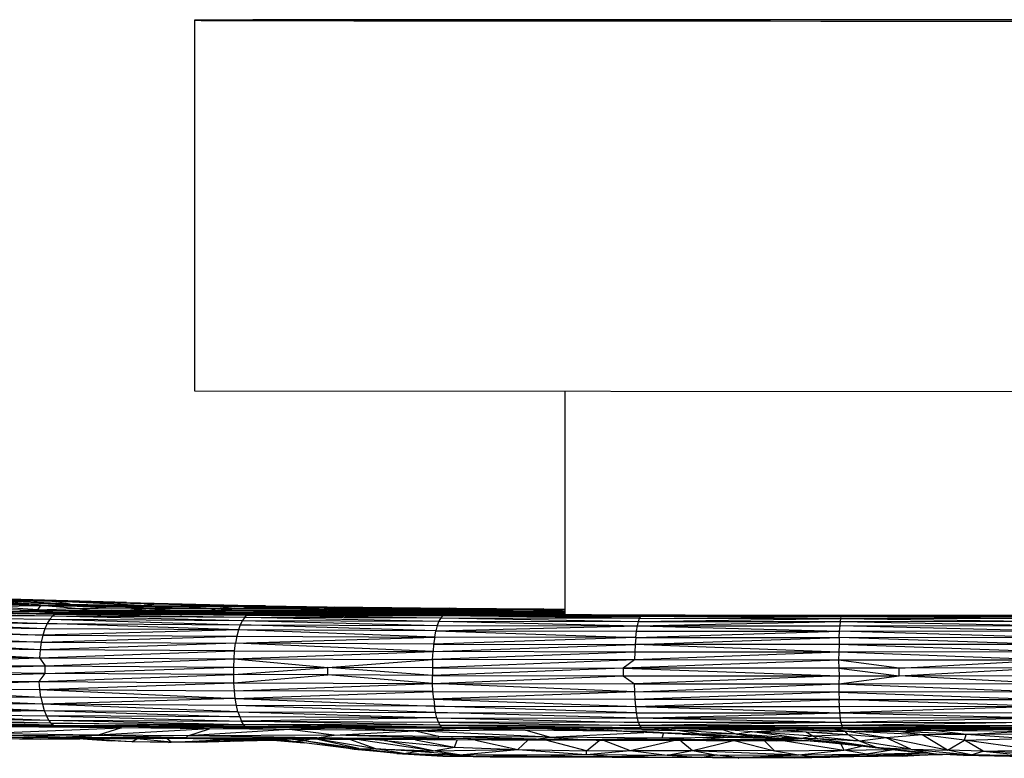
# Paper-space layout '_Posterior' of a CAD drawing. Header units: millimetres. Extents: x -679 to -71, y -2 to 78.
# Tile 5 of 10: x -483 to -377, y -1 to 78. Entities that reach past the tile are written whole.
import ezdxf

# ---------------------------------------------------------------- set-up
doc = ezdxf.new("R2010")
doc.units = ezdxf.units.MM

psp = doc.layouts.new('_Posterior')

# ---------------------------------------------------------------- linework, layer by layer
at = {"color": 7, "linetype": 'Continuous', "lineweight": 25}
for p, q in [((-464.56, 78.22), (-464.57, 38.22)), ((-464.57, 38.22), (-374.57, 38.13)), ((-424.57, 38.15), (-424.57, 14.04)), ((-471.91, 15.34), (-494.54, 16.04)), ((-479.97, 15.49), (-493.22, 15.98)), ((-493.22, 15.98), (-471.91, 15.34)), ((-500.42, 15.71), (-482.43, 15.22)), ((-482.43, 15.22), (-498.69, 15.45)), ((-482.43, 15.22), (-494.03, 15.31)), ((-489.16, 15.15), (-482.43, 15.22)), ((-481.14, 15.03), (-489.16, 15.15)), ((-477.99, 15.16), (-487.38, 15.65)), ((-487.38, 15.65), (-479.97, 15.49)), ((-487.05, 14.95), (-481.14, 15.03)), ((-481.48, 14.55), (-487.05, 14.95)), ((-485.66, 15.5), (-482.43, 15.22)), ((-477.99, 15.16), (-485.66, 15.5)), ((-481.14, 15.03), (-482.43, 15.22)), ((-477.99, 15.16), (-482.43, 15.22)), ((-481.48, 14.55), (-481.14, 15.03)), ((-481.14, 15.03), (-477.99, 15.16)), ((-481.14, 15.03), (-470.33, 15.04)), ((-477.45, 14.72), (-481.14, 15.03)), ((-481.14, 15.03), (-473.29, 14.89)), ((-477.99, 15.16), (-479.97, 15.49)), ((-470.33, 15.04), (-479.97, 15.49)), ((-479.97, 15.49), (-468.63, 15.22)), ((-479.97, 15.49), (-471.91, 15.34)), ((-477.99, 15.16), (-470.33, 15.04)), ((-477.45, 14.72), (-473.29, 14.89)), ((-473.29, 14.89), (-470.33, 15.04)), ((-473.29, 14.89), (-465.75, 14.9)), ((-469.43, 14.68), (-473.29, 14.89)), ((-471.91, 15.34), (-468.63, 15.22)), ((-471.91, 15.34), (-456.88, 15.01)), ((-470.33, 15.04), (-468.63, 15.22)), ((-465.75, 14.9), (-470.33, 15.04)), ((-470.33, 15.04), (-460.29, 14.9)), ((-470.33, 15.04), (-460.86, 15)), ((-465.75, 14.9), (-469.43, 14.68)), ((-468.63, 15.22), (-460.86, 15)), ((-468.63, 15.22), (-456.88, 15.01)), ((-465.75, 14.9), (-462.06, 14.66)), ((-460.29, 14.9), (-465.75, 14.9)), ((-460.29, 14.9), (-462.06, 14.66)), ((-456.88, 15.01), (-460.86, 15)), ((-460.86, 15), (-460.29, 14.9)), ((-448.89, 14.77), (-460.86, 15)), ((-446.2, 14.79), (-460.86, 15)), ((-456.23, 14.76), (-460.29, 14.9)), ((-448.89, 14.77), (-460.29, 14.9)), ((-456.88, 15.01), (-446.2, 14.79)), ((-456.88, 15.01), (-448.01, 14.87)), ((-449.48, 14.9), (-437.03, 14.74)), ((-500.86, 14.43), (-479.56, 14.11)), ((-500.86, 14.43), (-480.71, 14.2)), ((-479.85, 13.9), (-500.47, 13.78)), ((-500.08, 14.12), (-479.85, 13.9)), ((-499.8, 14.33), (-479.85, 13.9)), ((-479.56, 14.11), (-499.8, 14.33)), ((-467.88, 14.31), (-494.38, 14.69)), ((-493.64, 14.49), (-480.71, 14.2)), ((-493.64, 14.49), (-463.23, 14.24)), ((-493.64, 14.49), (-467.88, 14.31)), ((-483.41, 14.53), (-473.47, 14.51)), ((-482.51, 14.52), (-473.47, 14.51)), ((-482.08, 14.53), (-481.48, 14.55)), ((-481.48, 14.55), (-477.45, 14.72)), ((-481.48, 14.55), (-480.92, 14.53)), ((-481.44, 14.53), (-481.48, 14.55)), ((-463.23, 14.24), (-480.71, 14.2)), ((-480.71, 14.2), (-458.86, 13.98)), ((-479.56, 14.11), (-480.71, 14.2)), ((-480.71, 14.2), (-458.81, 14.05)), ((-480.71, 14.2), (-449.77, 14.09)), ((-479.85, 13.9), (-480.17, 13.56)), ((-479.56, 14.11), (-479.85, 13.9)), ((-479.85, 13.9), (-459.39, 13.43)), ((-479.85, 13.9), (-459.13, 13.77)), ((-479.56, 14.11), (-459.13, 13.77)), ((-458.86, 13.98), (-479.56, 14.11)), ((-477.45, 14.72), (-469.43, 14.68)), ((-475.88, 14.51), (-477.45, 14.72)), ((-473.94, 14.41), (-475.99, 14.43)), ((-474.86, 14.41), (-473.94, 14.41)), ((-473.47, 14.51), (-473.94, 14.41)), ((-458.14, 14.46), (-473.94, 14.41)), ((-450.24, 14.44), (-473.94, 14.41)), ((-438.05, 14.41), (-473.94, 14.41)), ((-458.14, 14.46), (-473.47, 14.51)), ((-438.05, 14.41), (-473.18, 14.39)), ((-469.43, 14.68), (-471.47, 14.5)), ((-461.22, 14.26), (-470.61, 14.35)), ((-462.06, 14.66), (-469.43, 14.68)), ((-469.43, 14.68), (-466.62, 14.49)), ((-467.88, 14.31), (-463.23, 14.24)), ((-445.4, 14.13), (-467.88, 14.31)), ((-464.93, 14.29), (-438.05, 14.41)), ((-463.23, 14.24), (-449.77, 14.09)), ((-463.23, 14.24), (-438.99, 14.08)), ((-445.4, 14.13), (-463.23, 14.24)), ((-462.06, 14.66), (-462.92, 14.47)), ((-462.63, 14.27), (-453.45, 14.27)), ((-456.23, 14.76), (-462.06, 14.66)), ((-462.06, 14.66), (-451.11, 14.62)), ((-462.06, 14.66), (-459.75, 14.47)), ((-453.45, 14.27), (-460.95, 14.25)), ((-458.86, 13.98), (-459.13, 13.77)), ((-458.86, 13.98), (-458.81, 14.05)), ((-458.86, 13.98), (-437.97, 13.69)), ((-458.86, 13.98), (-437.77, 13.9)), ((-458.81, 14.05), (-449.77, 14.09)), ((-437.77, 13.9), (-458.81, 14.05)), ((-437.77, 13.97), (-458.81, 14.05)), ((-450.24, 14.44), (-458.14, 14.46)), ((-448.89, 14.77), (-456.23, 14.76)), ((-451.11, 14.62), (-456.23, 14.76)), ((-453.45, 14.27), (-454.97, 14.21)), ((-454.38, 14.45), (-451.11, 14.62)), ((-453.45, 14.27), (-438.05, 14.41)), ((-453.45, 14.27), (-447.32, 14.21)), ((-453.45, 14.27), (-440.71, 14.27)), ((-451.81, 14.18), (-447.32, 14.21)), ((-451.11, 14.62), (-448.89, 14.77)), ((-451.11, 14.62), (-444.02, 14.65)), ((-448.77, 14.45), (-451.11, 14.62)), ((-438.05, 14.41), (-450.24, 14.44)), ((-449.77, 14.09), (-437.77, 13.97)), ((-449.77, 14.09), (-426.61, 14)), ((-438.99, 14.08), (-449.77, 14.09)), ((-449.54, 14.16), (-433.75, 14.07)), ((-449.48, 14.44), (-448.77, 14.45)), ((-448.89, 14.77), (-446.2, 14.79)), ((-444.02, 14.65), (-448.89, 14.77)), ((-448.89, 14.77), (-434.72, 14.65)), ((-448.77, 14.45), (-444.02, 14.65)), ((-435.43, 14.54), (-448.77, 14.45)), ((-447.62, 14.43), (-448.77, 14.45)), ((-448.77, 14.45), (-448.73, 14.43)), ((-448.01, 14.87), (-446.2, 14.79)), ((-448.01, 14.87), (-437.03, 14.74)), ((-447.32, 14.21), (-447.81, 14.15)), ((-440.71, 14.27), (-447.32, 14.21)), ((-447.32, 14.21), (-438.53, 14.2)), ((-447.32, 14.21), (-446.6, 14.15)), ((-446.2, 14.79), (-434.72, 14.65)), ((-446.2, 14.79), (-437.03, 14.74)), ((-445.4, 14.13), (-438.99, 14.08)), ((-433.75, 14.07), (-445.4, 14.13)), ((-435.43, 14.54), (-444.02, 14.65)), ((-444.02, 14.65), (-434.72, 14.65)), ((-438.53, 14.2), (-443.47, 14.13)), ((-440.64, 14.12), (-441.57, 14.12)), ((-440.71, 14.27), (-438.05, 14.41)), ((-440.71, 14.27), (-438.53, 14.2)), ((-430.67, 14.27), (-440.71, 14.27)), ((-427.43, 14.12), (-440.64, 14.12)), ((-424.57, 14.09), (-440.64, 14.12)), ((-438.99, 14.08), (-426.61, 14)), ((-438.99, 14.08), (-424.88, 14)), ((-433.75, 14.07), (-438.99, 14.08)), ((-413.04, 13.99), (-438.99, 14.08)), ((-430.67, 14.27), (-438.53, 14.2)), ((-438.53, 14.2), (-428.76, 14.2)), ((-438.53, 14.2), (-438.44, 14.12)), ((-424.57, 14.09), (-438.51, 14.1)), ((-438.05, 14.41), (-430.67, 14.27)), ((-424.57, 14.39), (-438.05, 14.41)), ((-435.43, 14.54), (-438, 14.41)), ((-437.77, 13.9), (-437.97, 13.69)), ((-426.61, 14), (-437.77, 13.97)), ((-437.77, 13.9), (-437.77, 13.97)), ((-437.77, 13.97), (-416.37, 13.86)), ((-437.77, 13.97), (-416.2, 13.93)), ((-403.1, 13.94), (-437.77, 13.97)), ((-416.5, 13.65), (-437.77, 13.9)), ((-416.37, 13.86), (-437.77, 13.9)), ((-434.72, 14.65), (-437.03, 14.74)), ((-437.03, 14.74), (-426.84, 14.66)), ((-435.43, 14.54), (-434.72, 14.65)), ((-424.83, 14.59), (-435.43, 14.54)), ((-430.03, 14.42), (-435.43, 14.54)), ((-426.84, 14.66), (-434.72, 14.65)), ((-434.72, 14.65), (-424.83, 14.59)), ((-428.76, 14.2), (-433.79, 14.12)), ((-413.04, 13.99), (-433.75, 14.07)), ((-433.75, 14.07), (-411.57, 13.99)), ((-424.57, 14.07), (-432.56, 14.07)), ((-430.03, 14.42), (-431.84, 14.4)), ((-424.57, 14.37), (-430.67, 14.27)), ((-424.57, 14.31), (-430.67, 14.27)), ((-430.67, 14.27), (-428.76, 14.2)), ((-424.57, 14.27), (-430.67, 14.27)), ((-430.04, 14.4), (-430.03, 14.42)), ((-430.03, 14.42), (-424.83, 14.59)), ((-424.57, 14.47), (-430.03, 14.42)), ((-429.45, 14.4), (-430.03, 14.42)), ((-428.76, 14.2), (-429.41, 14.12)), ((-424.57, 14.23), (-428.76, 14.2)), ((-428.76, 14.2), (-425.49, 14.13)), ((-424.88, 14), (-428.1, 14.01)), ((-424.57, 14.13), (-427.43, 14.12)), ((-424.57, 14.11), (-427.43, 14.12)), ((-427.16, 14.66), (-424.57, 14.65)), ((-426.87, 14.66), (-424.57, 14.65)), ((-426.84, 14.66), (-424.83, 14.59)), ((-426.84, 14.66), (-424.57, 14.64)), ((-426.84, 14.66), (-424.57, 14.65)), ((-426.61, 14), (-403.1, 13.94)), ((-425.3, 14.13), (-424.57, 14.15)), ((-424.57, 14.04), (-425.15, 14.04)), ((-413.04, 13.99), (-424.88, 14)), ((-424.88, 14), (-424.84, 14)), ((-424.88, 14), (-424.63, 14)), ((-423.27, 13.99), (-424.88, 14)), ((-424.57, 14.59), (-424.83, 14.59)), ((-424.57, 14.58), (-424.83, 14.59)), ((-416.5, 13.65), (-416.37, 13.86)), ((-416.2, 13.93), (-416.37, 13.86)), ((-416.37, 13.86), (-394.62, 13.92)), ((-394.77, 13.64), (-416.37, 13.86)), ((-394.74, 13.85), (-416.37, 13.86)), ((-403.1, 13.94), (-416.2, 13.93)), ((-416.2, 13.93), (-394.62, 13.92)), ((-413.41, 13.97), (-413.04, 13.99)), ((-398.15, 13.96), (-413.04, 13.99)), ((-411.57, 13.99), (-413.04, 13.99)), ((-396.71, 13.96), (-413.04, 13.99)), ((-395.99, 13.96), (-411.57, 13.99)), ((-398.15, 13.96), (-406.02, 13.95)), ((-380.67, 13.95), (-403.1, 13.94)), ((-394.62, 13.92), (-403.1, 13.94)), ((-399.23, 13.94), (-398.15, 13.96)), ((-382.74, 13.95), (-398.15, 13.96)), ((-394.77, 13.64), (-394.74, 13.85)), ((-394.74, 13.85), (-372.46, 13.95)), ((-394.74, 13.85), (-394.62, 13.92)), ((-394.74, 13.85), (-372.86, 13.88)), ((-394.74, 13.85), (-372.82, 13.67)), ((-394.62, 13.92), (-372.46, 13.95)), ((-394.62, 13.92), (-380.67, 13.95)), ((-382.19, 13.95), (-385.03, 13.95)), ((-380.02, 13.95), (-382.6, 13.95)), ((-366.95, 13.97), (-380.67, 13.95)), ((-372.46, 13.95), (-380.67, 13.95)), ((-480.71, 12.52), (-500.81, 13.31)), ((-500.81, 13.31), (-480.46, 13.09)), ((-500.47, 13.78), (-480.46, 13.09)), ((-500.47, 13.78), (-480.17, 13.56)), ((-480.46, 13.09), (-480.71, 12.52)), ((-480.17, 13.56), (-480.46, 13.09)), ((-459.8, 12.39), (-480.46, 13.09)), ((-480.46, 13.09), (-459.62, 12.96)), ((-480.17, 13.56), (-459.62, 12.96)), ((-480.17, 13.56), (-459.39, 13.43)), ((-459.62, 12.96), (-459.8, 12.39)), ((-459.39, 13.43), (-459.62, 12.96)), ((-438.51, 12.31), (-459.62, 12.96)), ((-459.62, 12.96), (-438.34, 12.89)), ((-459.13, 13.77), (-459.39, 13.43)), ((-459.39, 13.43), (-438.34, 12.89)), ((-459.39, 13.43), (-438.17, 13.35)), ((-459.13, 13.77), (-438.17, 13.35)), ((-459.13, 13.77), (-437.97, 13.69)), ((-438.34, 12.89), (-438.51, 12.31)), ((-438.51, 12.31), (-416.73, 12.84)), ((-438.17, 13.35), (-438.34, 12.89)), ((-438.34, 12.89), (-416.73, 12.84)), ((-437.97, 13.69), (-438.17, 13.35)), ((-438.17, 13.35), (-416.73, 12.84)), ((-438.17, 13.35), (-416.62, 13.31)), ((-437.97, 13.69), (-416.62, 13.31)), ((-437.97, 13.69), (-416.5, 13.65)), ((-416.84, 12.27), (-416.73, 12.84)), ((-416.73, 12.84), (-416.62, 13.31)), ((-416.73, 12.84), (-394.81, 13.3)), ((-416.73, 12.84), (-394.91, 12.26)), ((-416.73, 12.84), (-394.86, 12.84)), ((-416.62, 13.31), (-416.5, 13.65)), ((-416.62, 13.31), (-394.77, 13.64)), ((-416.62, 13.31), (-394.81, 13.3)), ((-416.5, 13.65), (-394.77, 13.64)), ((-394.91, 12.26), (-394.86, 12.84)), ((-394.86, 12.84), (-394.81, 13.3)), ((-394.86, 12.84), (-372.79, 12.87)), ((-372.79, 12.29), (-394.86, 12.84)), ((-394.81, 13.3), (-394.77, 13.64)), ((-394.81, 13.3), (-372.8, 13.33)), ((-394.81, 13.3), (-372.79, 12.87)), ((-394.77, 13.64), (-372.82, 13.67)), ((-394.77, 13.64), (-372.8, 13.33)), ((-501.36, 12.05), (-481.1, 11.08)), ((-480.93, 11.84), (-501.36, 12.05)), ((-501.12, 12.73), (-480.93, 11.84)), ((-480.71, 12.52), (-501.12, 12.73)), ((-480.93, 11.84), (-481.1, 11.08)), ((-481.1, 11.08), (-459.99, 11.71)), ((-480.71, 12.52), (-480.93, 11.84)), ((-459.8, 12.39), (-480.93, 11.84)), ((-480.93, 11.84), (-459.99, 11.71)), ((-459.8, 12.39), (-480.71, 12.52)), ((-459.99, 11.71), (-460.13, 10.96)), ((-459.8, 12.39), (-459.99, 11.71)), ((-459.99, 11.71), (-438.61, 11.63)), ((-438.61, 11.63), (-459.8, 12.39)), ((-438.51, 12.31), (-459.8, 12.39)), ((-438.61, 11.63), (-438.51, 12.31)), ((-438.51, 12.31), (-416.91, 11.59)), ((-438.51, 12.31), (-416.84, 12.27)), ((-416.91, 11.59), (-416.84, 12.27)), ((-416.91, 11.59), (-394.91, 12.26)), ((-416.84, 12.27), (-394.91, 12.26)), ((-394.95, 11.58), (-394.91, 12.26)), ((-394.91, 12.26), (-372.79, 12.29)), ((-372.75, 11.61), (-394.91, 12.26)), ((-481.22, 10.26), (-501.57, 11.29)), ((-481.1, 11.08), (-501.57, 11.29)), ((-481.1, 11.08), (-481.22, 10.26)), ((-460.13, 10.96), (-481.22, 10.26)), ((-481.1, 11.08), (-460.13, 10.96)), ((-460.23, 10.13), (-460.13, 10.96)), ((-460.13, 10.96), (-438.61, 11.63)), ((-438.8, 10.05), (-460.13, 10.96)), ((-438.74, 10.87), (-460.13, 10.96)), ((-438.74, 10.87), (-438.8, 10.05)), ((-438.8, 10.05), (-416.99, 10.83)), ((-438.61, 11.63), (-438.74, 10.87)), ((-416.91, 11.59), (-438.74, 10.87)), ((-438.74, 10.87), (-416.99, 10.83)), ((-416.91, 11.59), (-438.61, 11.63)), ((-416.99, 10.83), (-417.03, 10.01)), ((-416.91, 11.59), (-416.99, 10.83)), ((-416.99, 10.83), (-394.95, 11.58)), ((-394.99, 10), (-416.99, 10.83)), ((-394.97, 10.83), (-416.99, 10.83)), ((-416.91, 11.59), (-394.95, 11.58)), ((-394.97, 10.83), (-394.99, 10)), ((-394.95, 11.58), (-394.97, 10.83)), ((-372.77, 10.84), (-394.97, 10.83)), ((-372.77, 10.03), (-394.97, 10.83)), ((-394.95, 11.58), (-372.75, 11.61)), ((-372.77, 10.84), (-394.95, 11.58)), ((-501.8, 9.6), (-481.29, 9.4)), ((-501.7, 10.48), (-481.29, 9.4)), ((-481.22, 10.26), (-501.7, 10.48)), ((-481.22, 10.26), (-481.29, 9.4)), ((-481.29, 9.4), (-460.23, 10.13)), ((-460.23, 10.13), (-481.22, 10.26)), ((-460.29, 9.27), (-460.23, 10.13)), ((-460.29, 9.27), (-438.8, 10.05)), ((-460.23, 10.13), (-438.8, 10.05)), ((-438.85, 9.19), (-438.8, 10.05)), ((-417.03, 10.01), (-438.85, 9.19)), ((-417.03, 10.01), (-438.8, 10.05)), ((-417.03, 10.01), (-417.06, 9.15)), ((-394.99, 10), (-417.06, 9.15)), ((-394.99, 10), (-417.03, 10.01)), ((-394.99, 10), (-395.02, 9.14)), ((-372.77, 10.03), (-394.99, 10)), ((-372.76, 9.15), (-394.99, 10)), ((-501.9, 8.73), (-481.29, 9.4)), ((-501.9, 8.73), (-480.68, 8.52)), ((-501.89, 7.93), (-480.68, 8.52)), ((-481.29, 9.4), (-480.68, 8.52)), ((-481.29, 9.4), (-460.29, 9.27)), ((-480.69, 7.69), (-480.68, 8.52)), ((-480.68, 8.52), (-460.29, 9.27)), ((-480.68, 8.52), (-460.31, 8.38)), ((-460.31, 8.38), (-460.29, 9.27)), ((-460.29, 9.27), (-450.17, 8.34)), ((-460.29, 9.27), (-438.85, 9.19)), ((-450.17, 8.34), (-438.85, 9.19)), ((-438.85, 9.19), (-438.87, 8.3)), ((-417.06, 9.15), (-438.87, 8.3)), ((-417.06, 9.15), (-438.85, 9.19)), ((-417.06, 9.15), (-418.27, 8.27)), ((-395.02, 9.14), (-418.27, 8.27)), ((-395.02, 9.14), (-417.06, 9.15)), ((-372.76, 9.15), (-395.02, 9.14)), ((-388.47, 8.26), (-395.02, 9.14)), ((-395.02, 9.14), (-394.99, 8.26)), ((-388.47, 8.26), (-372.76, 9.15)), ((-480.69, 7.69), (-501.89, 7.93)), ((-501.86, 7.04), (-480.69, 7.69)), ((-481.32, 6.82), (-480.69, 7.69)), ((-481.32, 6.82), (-460.31, 7.58)), ((-480.69, 7.69), (-460.31, 8.38)), ((-460.31, 7.58), (-480.69, 7.69)), ((-460.31, 8.38), (-450.17, 8.34)), ((-460.31, 7.58), (-460.31, 8.38)), ((-460.31, 7.58), (-450.17, 8.34)), ((-450.17, 7.53), (-460.31, 7.58)), ((-460.3, 6.69), (-460.31, 7.58)), ((-460.3, 6.69), (-450.17, 7.53)), ((-438.87, 7.49), (-450.17, 8.34)), ((-450.17, 7.53), (-450.17, 8.34)), ((-438.87, 8.3), (-450.17, 8.34)), ((-438.87, 7.49), (-450.17, 7.53)), ((-438.85, 6.61), (-450.17, 7.53)), ((-438.87, 8.3), (-418.27, 8.27)), ((-438.87, 8.3), (-438.87, 7.49)), ((-418.27, 8.27), (-438.87, 7.49)), ((-438.87, 7.49), (-418.27, 7.45)), ((-438.85, 6.61), (-438.87, 7.49)), ((-438.85, 6.61), (-418.27, 7.45)), ((-394.99, 8.26), (-418.27, 8.27)), ((-418.27, 8.27), (-394.97, 7.44)), ((-418.27, 8.27), (-418.27, 7.45)), ((-418.27, 7.45), (-417.06, 6.57)), ((-418.27, 7.45), (-394.97, 7.44)), ((-394.97, 7.44), (-417.06, 6.57)), ((-395, 6.56), (-388.48, 7.45)), ((-394.97, 7.44), (-395, 6.56)), ((-388.47, 8.26), (-394.99, 8.26)), ((-394.99, 8.26), (-388.48, 7.45)), ((-394.99, 8.26), (-394.97, 7.44)), ((-394.97, 7.44), (-388.48, 7.45)), ((-388.48, 7.45), (-372.74, 8.29)), ((-388.48, 7.45), (-388.47, 8.26)), ((-388.48, 7.45), (-372.71, 7.47)), ((-372.74, 6.6), (-388.48, 7.45)), ((-372.74, 8.29), (-388.47, 8.26)), ((-501.86, 7.04), (-481.32, 6.82)), ((-501.77, 6.17), (-481.32, 6.82)), ((-481.32, 6.82), (-460.3, 6.69)), ((-481.24, 5.95), (-481.32, 6.82)), ((-481.24, 5.95), (-460.3, 6.69)), ((-460.24, 5.82), (-460.3, 6.69)), ((-460.3, 6.69), (-438.85, 6.61)), ((-460.24, 5.82), (-438.85, 6.61)), ((-417.03, 5.7), (-438.85, 6.61)), ((-438.85, 6.61), (-417.06, 6.57)), ((-438.81, 5.74), (-438.85, 6.61)), ((-417.06, 6.57), (-395, 6.56)), ((-417.03, 5.7), (-417.06, 6.57)), ((-417.03, 5.7), (-395, 6.56)), ((-395, 6.56), (-372.74, 6.6)), ((-395, 6.56), (-372.74, 5.72)), ((-395, 6.56), (-394.99, 5.69)), ((-501.77, 6.17), (-481.24, 5.95)), ((-501.77, 6.17), (-481.13, 5.14)), ((-501.63, 5.35), (-481.13, 5.14)), ((-480.98, 4.38), (-501.63, 5.35)), ((-481.24, 5.95), (-460.24, 5.82)), ((-481.24, 5.95), (-460.15, 5)), ((-481.13, 5.14), (-481.24, 5.95)), ((-438.81, 5.74), (-460.24, 5.82)), ((-460.15, 5), (-460.24, 5.82)), ((-460.15, 5), (-438.81, 5.74)), ((-438.81, 5.74), (-417.03, 5.7)), ((-438.73, 4.92), (-438.81, 5.74)), ((-417.03, 5.7), (-438.73, 4.92)), ((-394.99, 5.69), (-417.03, 5.7)), ((-416.98, 4.88), (-417.03, 5.7)), ((-394.99, 5.69), (-416.98, 4.88)), ((-372.74, 5.72), (-394.99, 5.69)), ((-394.99, 5.69), (-372.73, 4.9)), ((-394.99, 5.69), (-394.96, 4.87)), ((-501.44, 4.6), (-480.78, 3.7)), ((-480.98, 4.38), (-501.44, 4.6)), ((-481.13, 5.14), (-480.98, 4.38)), ((-460.15, 5), (-481.13, 5.14)), ((-460.15, 5), (-480.98, 4.38)), ((-460.02, 4.25), (-480.98, 4.38)), ((-459.86, 3.57), (-480.98, 4.38)), ((-480.98, 4.38), (-480.78, 3.7)), ((-460.15, 5), (-438.73, 4.92)), ((-460.15, 5), (-438.64, 4.17)), ((-460.02, 4.25), (-460.15, 5)), ((-416.98, 4.88), (-438.73, 4.92)), ((-438.73, 4.92), (-416.91, 4.12)), ((-438.73, 4.92), (-438.64, 4.17)), ((-394.96, 4.87), (-416.98, 4.88)), ((-416.91, 4.12), (-416.98, 4.88)), ((-416.91, 4.12), (-394.96, 4.87)), ((-394.96, 4.87), (-372.73, 4.9)), ((-372.72, 4.15), (-394.96, 4.87)), ((-394.92, 4.12), (-394.96, 4.87)), ((-501.22, 3.93), (-480.78, 3.7)), ((-500.96, 3.35), (-480.78, 3.7)), ((-500.96, 3.35), (-480.55, 3.13)), ((-500.96, 3.35), (-480.31, 2.67)), ((-480.78, 3.7), (-459.86, 3.57)), ((-480.78, 3.7), (-459.67, 3)), ((-480.78, 3.7), (-480.55, 3.13)), ((-438.64, 4.17), (-460.02, 4.25)), ((-438.52, 3.49), (-460.02, 4.25)), ((-459.86, 3.57), (-460.02, 4.25)), ((-459.86, 3.57), (-438.38, 2.91)), ((-459.86, 3.57), (-438.52, 3.49)), ((-459.86, 3.57), (-459.67, 3)), ((-438.64, 4.17), (-416.91, 4.12)), ((-416.83, 3.45), (-438.64, 4.17)), ((-438.52, 3.49), (-438.64, 4.17)), ((-438.52, 3.49), (-416.83, 3.45)), ((-416.73, 2.87), (-438.52, 3.49)), ((-438.38, 2.91), (-438.52, 3.49)), ((-416.91, 4.12), (-394.92, 4.12)), ((-416.91, 4.12), (-394.88, 3.44)), ((-416.83, 3.45), (-416.91, 4.12)), ((-416.73, 2.87), (-416.83, 3.45)), ((-416.83, 3.45), (-394.88, 3.44)), ((-416.73, 2.87), (-394.88, 3.44)), ((-394.92, 4.12), (-372.72, 4.15)), ((-394.88, 3.44), (-394.92, 4.12)), ((-372.72, 4.15), (-394.88, 3.44)), ((-394.88, 3.44), (-372.72, 3.47)), ((-394.88, 3.44), (-372.72, 2.89)), ((-394.83, 2.87), (-394.88, 3.44)), ((-501.1, 2.3), (-479.75, 2.06)), ((-500.67, 2.89), (-480.31, 2.67)), ((-480.06, 2.33), (-500.67, 2.89)), ((-479.83, 2.12), (-500.39, 2.55)), ((-480.06, 2.33), (-500.39, 2.55)), ((-479.75, 2.06), (-500.19, 2.35)), ((-479.83, 2.12), (-500.19, 2.35)), ((-459.67, 3), (-480.55, 3.13)), ((-480.55, 3.13), (-459.48, 2.53)), ((-480.55, 3.13), (-480.31, 2.67)), ((-480.31, 2.67), (-459.48, 2.53)), ((-480.31, 2.67), (-459.26, 2.19)), ((-480.31, 2.67), (-480.06, 2.33)), ((-459.07, 1.99), (-480.06, 2.33)), ((-480.06, 2.33), (-459.26, 2.19)), ((-479.83, 2.12), (-480.06, 2.33)), ((-459.67, 3), (-459.48, 2.53)), ((-438.38, 2.91), (-459.67, 3)), ((-438.38, 2.91), (-459.48, 2.53)), ((-459.48, 2.53), (-438.21, 2.45)), ((-438.06, 2.11), (-459.48, 2.53)), ((-459.26, 2.19), (-459.48, 2.53)), ((-438.06, 2.11), (-459.26, 2.19)), ((-437.92, 1.91), (-459.26, 2.19)), ((-459.07, 1.99), (-459.26, 2.19)), ((-438.38, 2.91), (-416.63, 2.41)), ((-438.38, 2.91), (-416.73, 2.87)), ((-438.21, 2.45), (-438.38, 2.91)), ((-416.63, 2.41), (-438.21, 2.45)), ((-438.21, 2.45), (-416.5, 2.07)), ((-438.21, 2.45), (-438.06, 2.11)), ((-394.83, 2.87), (-416.73, 2.87)), ((-394.77, 2.4), (-416.73, 2.87)), ((-416.63, 2.41), (-416.73, 2.87)), ((-394.77, 2.4), (-416.63, 2.41)), ((-416.63, 2.41), (-416.5, 2.07)), ((-394.77, 2.4), (-416.5, 2.07)), ((-372.72, 2.89), (-394.83, 2.87)), ((-394.77, 2.4), (-394.83, 2.87)), ((-372.72, 2.89), (-394.77, 2.4)), ((-394.77, 2.4), (-372.68, 2.43)), ((-394.77, 2.4), (-394.67, 2.06)), ((-372.68, 2.43), (-394.67, 2.06)), ((-472.44, 1.81), (-491.49, 2.01)), ((-476.91, 1.97), (-491.49, 2.01)), ((-488.77, 1.19), (-472.44, 1.81)), ((-474.97, 1.05), (-488.77, 1.19)), ((-476.91, 1.97), (-480.31, 2.06)), ((-479.83, 2.12), (-459.07, 1.99)), ((-479.75, 2.06), (-479.83, 2.12)), ((-459.07, 1.99), (-479.75, 2.06)), ((-458.69, 1.92), (-479.75, 2.06)), ((-476.91, 1.97), (-473.95, 2.02)), ((-464.35, 1.91), (-476.91, 1.97)), ((-472.44, 1.81), (-476.91, 1.97)), ((-472.44, 1.81), (-474.97, 1.05)), ((-462.95, 1.72), (-474.97, 1.05)), ((-472.44, 1.81), (-464.35, 1.91)), ((-462.95, 1.72), (-472.44, 1.81)), ((-464.35, 1.91), (-466.01, 1.97)), ((-465.27, 0.96), (-462.95, 1.72)), ((-454.29, 1.63), (-465.27, 0.96)), ((-449.26, 1.8), (-464.35, 1.91)), ((-454.29, 1.63), (-464.35, 1.91)), ((-464.35, 1.91), (-462.95, 1.72)), ((-455.12, 1.91), (-464.35, 1.91)), ((-454.29, 1.63), (-462.95, 1.72)), ((-437.92, 1.91), (-459.07, 1.99)), ((-459.07, 1.99), (-437.93, 1.84)), ((-459.07, 1.99), (-458.69, 1.92)), ((-458.69, 1.92), (-437.93, 1.84)), ((-449.26, 1.8), (-454.29, 1.63)), ((-440.87, 1.51), (-454.29, 1.63)), ((-449.49, 1.03), (-454.29, 1.63)), ((-449.49, 1.03), (-440.87, 1.51)), ((-449.26, 1.8), (-447.57, 1.88)), ((-436.39, 1.76), (-449.26, 1.8)), ((-440.87, 1.51), (-449.26, 1.8)), ((-436.39, 1.76), (-443.84, 1.86)), ((-440.87, 1.51), (-436.39, 1.76)), ((-428.85, 1.56), (-440.87, 1.51)), ((-426.23, 0.83), (-440.87, 1.51)), ((-438.19, 0.9), (-440.87, 1.51)), ((-440.83, 1.85), (-436.39, 1.76)), ((-438.06, 2.11), (-416.36, 1.87)), ((-416.5, 2.07), (-438.06, 2.11)), ((-438.06, 2.11), (-437.92, 1.91)), ((-437.92, 1.91), (-437.93, 1.84)), ((-416.45, 1.8), (-437.93, 1.84)), ((-416.45, 1.8), (-437.92, 1.91)), ((-437.92, 1.91), (-416.36, 1.87)), ((-431.96, 1.83), (-436.39, 1.76)), ((-428.85, 1.56), (-436.39, 1.76)), ((-425.81, 1.71), (-436.39, 1.76)), ((-423.99, 1.67), (-430.68, 1.83)), ((-427.48, 1.79), (-429.68, 1.82)), ((-428.85, 1.56), (-423.12, 1.64)), ((-419.52, 1.47), (-428.85, 1.56)), ((-426.23, 0.83), (-428.85, 1.56)), ((-427.05, 1.82), (-427.48, 1.79)), ((-421.82, 1.75), (-427.48, 1.79)), ((-427.48, 1.79), (-417.97, 1.48)), ((-426.23, 0.83), (-416.03, 1.32)), ((-421.82, 1.75), (-424.36, 1.81)), ((-411.86, 1.13), (-423.82, 1.67)), ((-414.9, 1.78), (-421.82, 1.75)), ((-412.62, 1.59), (-421.82, 1.75)), ((-421.82, 1.75), (-417.97, 1.48)), ((-417.97, 1.48), (-412.62, 1.59)), ((-417.97, 1.48), (-410.09, 1.18)), ((-408.34, 1), (-417.97, 1.48)), ((-411.86, 1.13), (-417.97, 1.48)), ((-414.9, 1.78), (-417.9, 1.8)), ((-416.5, 2.07), (-394.67, 2.06)), ((-416.5, 2.07), (-416.36, 1.87)), ((-416.36, 1.87), (-416.45, 1.8)), ((-394.57, 1.79), (-416.45, 1.8)), ((-416.36, 1.87), (-394.67, 2.06)), ((-416.36, 1.87), (-394.58, 1.85)), ((-394.57, 1.79), (-416.36, 1.87)), ((-414.9, 1.78), (-414, 1.79)), ((-407.55, 1.65), (-414.9, 1.78)), ((-412.62, 1.59), (-414.9, 1.78)), ((-414.06, 0.72), (-413.92, 1.22)), ((-412.62, 1.59), (-407.55, 1.65)), ((-406.02, 1.16), (-412.62, 1.59)), ((-410.09, 1.18), (-412.62, 1.59)), ((-411.86, 1.13), (-408.34, 1)), ((-407.93, 0.98), (-411.86, 1.13)), ((-411.64, 1.79), (-407.55, 1.65)), ((-406.02, 1.16), (-410.09, 1.18)), ((-410.09, 1.18), (-404.1, 0.82)), ((-410.09, 1.18), (-408.34, 1)), ((-403.52, 1.75), (-408.57, 1.79)), ((-403.52, 1.75), (-407.55, 1.65)), ((-401.4, 1.6), (-407.55, 1.65)), ((-404.36, 1.38), (-407.55, 1.65)), ((-407.55, 1.65), (-406.02, 1.16)), ((-404.36, 1.38), (-406.02, 1.16)), ((-399.02, 0.66), (-406.02, 1.16)), ((-406.02, 1.16), (-401.11, 0.67)), ((-406.02, 1.16), (-404.1, 0.82)), ((-403.52, 1.75), (-405.7, 1.79)), ((-404.36, 1.38), (-401.4, 1.6)), ((-398.53, 1.37), (-404.36, 1.38)), ((-397.81, 0.93), (-404.36, 1.38)), ((-399.02, 0.66), (-404.36, 1.38)), ((-395.84, 1.79), (-403.52, 1.75)), ((-395.87, 1.7), (-403.52, 1.75)), ((-401.4, 1.6), (-403.52, 1.75)), ((-401.4, 1.6), (-395.87, 1.7)), ((-394.32, 1.47), (-401.4, 1.6)), ((-398.53, 1.37), (-401.4, 1.6)), ((-398.53, 1.37), (-394.32, 1.47)), ((-393.98, 1.08), (-398.53, 1.37)), ((-397.81, 0.93), (-398.53, 1.37)), ((-393.98, 1.08), (-397.81, 0.93)), ((-395.87, 1.7), (-393.02, 1.79)), ((-395.87, 1.7), (-389.33, 1.75)), ((-395.87, 1.7), (-385.07, 1.56)), ((-388.58, 1.43), (-395.87, 1.7)), ((-394.32, 1.47), (-395.87, 1.7)), ((-394.67, 2.06), (-372.66, 2.09)), ((-394.67, 2.06), (-372.59, 1.88)), ((-394.58, 1.85), (-394.67, 2.06)), ((-394.58, 1.85), (-372.59, 1.88)), ((-372.3, 1.82), (-394.58, 1.85)), ((-394.57, 1.79), (-394.58, 1.85)), ((-372.3, 1.82), (-394.57, 1.79)), ((-385.25, 1.79), (-394.57, 1.79)), ((-394.32, 1.47), (-388.58, 1.43)), ((-385.98, 1.07), (-394.32, 1.47)), ((-393.98, 1.08), (-394.32, 1.47)), ((-389.9, 0.74), (-394.32, 1.47)), ((-389.9, 0.74), (-393.98, 1.08)), ((-392.77, 0.4), (-393.98, 1.08)), ((-389.33, 1.75), (-391.8, 1.79)), ((-385.98, 1.07), (-389.9, 0.74)), ((-389.33, 1.75), (-385.25, 1.79)), ((-389.33, 1.75), (-377.54, 1.67)), ((-385.07, 1.56), (-389.33, 1.75)), ((-388.58, 1.43), (-385.07, 1.56)), ((-381.25, 1.12), (-388.58, 1.43)), ((-385.98, 1.07), (-388.58, 1.43)), ((-381.25, 1.12), (-385.98, 1.07)), ((-381.41, 0.49), (-385.98, 1.07)), ((-383.26, -0.58), (-385.98, 1.07)), ((-385.25, 1.79), (-382.27, 1.8)), ((-366.91, 1.76), (-385.25, 1.79)), ((-377.54, 1.67), (-385.25, 1.79)), ((-385.07, 1.56), (-377.54, 1.67)), ((-385.07, 1.56), (-374.94, 1.45)), ((-381.25, 1.12), (-385.07, 1.56)), ((-381.41, 0.49), (-381.25, 1.12)), ((-381.25, 1.12), (-374.94, 1.45)), ((-374.71, 1.15), (-381.25, 1.12)), ((-375.13, 0.67), (-381.25, 1.12)), ((-377.54, 1.67), (-366.91, 1.76)), ((-377.54, 1.67), (-368.1, 1.62)), ((-374.94, 1.45), (-377.54, 1.67)), ((-481.18, 0.61), (-489.41, 0.65)), ((-485.78, 0.69), (-481.18, 0.61)), ((-484.97, 0.79), (-479.09, 0.83)), ((-468.89, 0.71), (-484.97, 0.79)), ((-474.97, 1.05), (-484.27, 0.95)), ((-479.09, 0.83), (-484.27, 0.95)), ((-483.13, 0.78), (-481.18, 0.61)), ((-478.18, 0.7), (-482.52, 0.78)), ((-477.6, 0.65), (-481.18, 0.61)), ((-476.93, 0.61), (-481.18, 0.61)), ((-479.09, 0.83), (-474.97, 1.05)), ((-479.09, 0.83), (-465.46, 0.77)), ((-468.89, 0.71), (-479.09, 0.83)), ((-477.79, 0.66), (-478.78, 0.76)), ((-476.11, 0.61), (-477.88, 0.75)), ((-476.11, 0.61), (-477.79, 0.66)), ((-473.54, 0.41), (-477.79, 0.66)), ((-476.11, 0.61), (-477.31, 0.75)), ((-476.23, 0.74), (-476.11, 0.61)), ((-470.77, 0.63), (-476.11, 0.61)), ((-471.32, 0.3), (-476.11, 0.61)), ((-476.11, 0.61), (-473.54, 0.41)), ((-475.04, 0.74), (-467.99, 0.67)), ((-465.27, 0.96), (-474.97, 1.05)), ((-474.97, 1.05), (-465.46, 0.77)), ((-470.77, 0.63), (-473.55, 0.72)), ((-471.32, 0.3), (-473.54, 0.41)), ((-470.77, 0.63), (-471.52, 0.71)), ((-471.32, 0.3), (-470.77, 0.63)), ((-467.09, 0.29), (-471.32, 0.3)), ((-467.35, 0.23), (-471.32, 0.3)), ((-471.09, 0.7), (-470.77, 0.63)), ((-468.27, 0.68), (-470.77, 0.63)), ((-467.09, 0.29), (-470.77, 0.63)), ((-465.46, 0.77), (-468.89, 0.71)), ((-464.49, 0.66), (-468.89, 0.71)), ((-467.99, 0.67), (-468.89, 0.71)), ((-464.49, 0.66), (-467.99, 0.67)), ((-467.09, 0.29), (-467.55, 0.67)), ((-467.35, 0.23), (-467.09, 0.29)), ((-464.37, 0.27), (-467.35, 0.23)), ((-467.09, 0.29), (-461.08, 0.55)), ((-459.49, 0.43), (-467.09, 0.29)), ((-464.37, 0.27), (-467.09, 0.29)), ((-461.08, 0.55), (-466.51, 0.67)), ((-465.27, 0.96), (-465.46, 0.77)), ((-465.46, 0.77), (-451.35, 0.73)), ((-465.46, 0.77), (-449.56, 0.6)), ((-465.46, 0.77), (-464.49, 0.66)), ((-449.49, 1.03), (-465.27, 0.96)), ((-451.35, 0.73), (-465.27, 0.96)), ((-449.93, 0.58), (-464.49, 0.66)), ((-449.56, 0.6), (-464.49, 0.66)), ((-464.37, 0.27), (-459.49, 0.43)), ((-460.35, 0.4), (-464.37, 0.27)), ((-461.27, 0.64), (-461.08, 0.55)), ((-461.08, 0.55), (-457.35, 0.59)), ((-461.08, 0.55), (-456.52, 0.51)), ((-459.49, 0.43), (-461.08, 0.55)), ((-460.35, 0.4), (-459.25, 0.44)), ((-460.35, 0.4), (-459.49, 0.43)), ((-459.49, 0.43), (-456.52, 0.51)), ((-459.49, 0.43), (-456.09, 0.48)), ((-458.19, 0.63), (-457.35, 0.59)), ((-457.35, 0.59), (-457.32, 0.62)), ((-457.35, 0.59), (-452.7, 0.2)), ((-456.52, 0.51), (-457.35, 0.59)), ((-452.87, 0.23), (-456.93, 0.62)), ((-453.87, 0.36), (-456.89, 0.62)), ((-456.28, 0.5), (-456.52, 0.51)), ((-453.87, 0.36), (-455.99, 0.62)), ((-455.04, 0.61), (-453.87, 0.36)), ((-453.97, 0.61), (-452.72, 0.45)), ((-453.87, 0.36), (-452.72, 0.45)), ((-447.31, -0.49), (-453.87, 0.36)), ((-452.72, 0.45), (-453.56, 0.6)), ((-452.72, 0.45), (-452.13, 0.6)), ((-452.72, 0.45), (-446.82, -0.39)), ((-452.72, 0.45), (-447.31, -0.49)), ((-446.82, -0.39), (-451.42, 0.59)), ((-451.35, 0.73), (-449.49, 1.03)), ((-440.26, 0.6), (-451.35, 0.73)), ((-451.35, 0.73), (-438.24, 0.71)), ((-449.56, 0.6), (-451.35, 0.73)), ((-444.99, -0.44), (-451.3, 0.59)), ((-449.93, 0.58), (-449.56, 0.6)), ((-438.69, 0.52), (-449.93, 0.58)), ((-449.56, 0.6), (-440.26, 0.6)), ((-438.69, 0.52), (-449.56, 0.6)), ((-438.19, 0.9), (-449.49, 1.03)), ((-438.24, 0.71), (-449.49, 1.03)), ((-444.99, -0.44), (-447.77, 0.57)), ((-438.78, -0.66), (-447.04, 0.57)), ((-444.05, 0.46), (-445.54, 0.56)), ((-444.05, 0.46), (-443.73, 0.55)), ((-444.05, 0.46), (-436.49, -0.25)), ((-438.78, -0.66), (-444.05, 0.46)), ((-440.71, 0.53), (-436.49, -0.25)), ((-440.26, 0.6), (-438.24, 0.71)), ((-440.26, 0.6), (-428.62, 0.49)), ((-440.26, 0.6), (-438.69, 0.52)), ((-428.62, 0.49), (-438.69, 0.52)), ((-438.24, 0.71), (-438.19, 0.9)), ((-428.62, 0.49), (-438.24, 0.71)), ((-438.24, 0.71), (-427.67, 0.6)), ((-426.23, 0.83), (-438.19, 0.9)), ((-427.67, 0.6), (-438.19, 0.9)), ((-436.49, -0.25), (-436.18, 0.51)), ((-434.21, 0.51), (-429.64, -0.52)), ((-429.64, -0.52), (-428.57, 0.49)), ((-428.62, 0.49), (-427.67, 0.6)), ((-422.15, 0.53), (-428.62, 0.49)), ((-421.19, 0.47), (-428.62, 0.49)), ((-427.67, 0.6), (-426.23, 0.83)), ((-422.15, 0.53), (-427.67, 0.6)), ((-422.25, -0.66), (-426.63, 0.48)), ((-414.06, 0.72), (-426.23, 0.83)), ((-426.23, 0.83), (-422.15, 0.53)), ((-422.25, -0.66), (-420.88, 0.47)), ((-414.06, 0.72), (-422.15, 0.53)), ((-410.14, 0.54), (-422.15, 0.53)), ((-411.66, 0.45), (-422.15, 0.53)), ((-421.19, 0.47), (-422.15, 0.53)), ((-411.66, 0.45), (-421.19, 0.47)), ((-409.31, 0.44), (-421.19, 0.47)), ((-420.34, 0.47), (-417.52, -0.63)), ((-417.52, -0.63), (-412.84, 0.45)), ((-406.99, 0.8), (-414.06, 0.72)), ((-410.14, 0.54), (-414.06, 0.72)), ((-412.06, 0.44), (-410.78, -0.63)), ((-410.14, 0.54), (-411.66, 0.45)), ((-401.73, 0.42), (-411.66, 0.45)), ((-409.31, 0.44), (-411.66, 0.45)), ((-410.78, -0.63), (-406.51, 0.43)), ((-406.99, 0.8), (-410.14, 0.54)), ((-400.36, 0.56), (-410.14, 0.54)), ((-401.73, 0.42), (-410.14, 0.54)), ((-409.76, 1.05), (-406.99, 0.8)), ((-401.73, 0.42), (-409.31, 0.44)), ((-408.34, 1), (-404.1, 0.82)), ((-408.34, 1), (-403.43, 0.77)), ((-406.99, 0.8), (-406.13, 0.9)), ((-403.39, 0.77), (-406.99, 0.8)), ((-401.56, 0.64), (-406.99, 0.8)), ((-406.16, 0.43), (-401.94, -0.65)), ((-404.1, 0.82), (-401.11, 0.67)), ((-397.49, 0.36), (-404.1, 0.82)), ((-403, 0.42), (-401.94, -0.65)), ((-401.73, 0.42), (-399.77, 0.52)), ((-398.37, 0.42), (-401.73, 0.42)), ((-398.28, 0.42), (-401.73, 0.42)), ((-399.02, 0.66), (-401.11, 0.67)), ((-401.11, 0.67), (-396.35, 0.27)), ((-400.78, 0.42), (-394.47, -0.58)), ((-397.81, 0.93), (-399.02, 0.66)), ((-397.25, 0.64), (-399.02, 0.66)), ((-390.94, -0.29), (-399.02, 0.66)), ((-396.35, 0.27), (-399.02, 0.66)), ((-392.77, 0.4), (-397.81, 0.93)), ((-397.25, 0.64), (-397.81, 0.93)), ((-392.77, 0.4), (-397.25, 0.64)), ((-390.94, -0.29), (-397.25, 0.64)), ((-396.35, 0.27), (-390.94, -0.29)), ((-387.99, -0.68), (-396.35, 0.27)), ((-394.78, 0.09), (-394.47, -0.58)), ((-389.9, 0.74), (-392.77, 0.4)), ((-387.22, -0.48), (-392.77, 0.4)), ((-390.94, -0.29), (-392.77, 0.4)), ((-383.26, -0.58), (-389.9, 0.74)), ((-387.22, -0.48), (-389.9, 0.74)), ((-383.26, -0.58), (-381.41, 0.49)), ((-381.41, 0.49), (-375.13, 0.67)), ((-373.94, -0.55), (-381.41, 0.49)), ((-379.4, -0.71), (-381.41, 0.49)), ((-447.31, -0.49), (-446.82, -0.39)), ((-447.31, -0.49), (-441.98, -0.96)), ((-442.71, -0.94), (-447.31, -0.49)), ((-446.82, -0.39), (-444.99, -0.44)), ((-446.82, -0.39), (-441.98, -0.96)), ((-444.99, -0.44), (-438.78, -0.66)), ((-440.59, -0.73), (-444.99, -0.44)), ((-441.98, -0.96), (-444.99, -0.44)), ((-442.71, -0.94), (-441.98, -0.96)), ((-442.71, -0.94), (-437.75, -1.22)), ((-441.98, -0.96), (-440.59, -0.73)), ((-441.98, -0.96), (-435.94, -1.08)), ((-434.47, -1.28), (-441.98, -0.96)), ((-437.75, -1.22), (-441.98, -0.96)), ((-440.59, -0.73), (-438.78, -0.66)), ((-435.94, -1.08), (-440.59, -0.73)), ((-438.78, -0.66), (-436.49, -0.25)), ((-438.78, -0.66), (-429.64, -0.52)), ((-435.94, -1.08), (-438.78, -0.66)), ((-436.49, -0.25), (-429.64, -0.52)), ((-435.94, -1.08), (-429.64, -0.52)), ((-435.94, -1.08), (-422.23, -1.04)), ((-429.64, -0.52), (-422.25, -0.66)), ((-429.64, -0.52), (-422.23, -1.04)), ((-422.23, -1.04), (-426.89, -1.28)), ((-422.25, -0.66), (-417.52, -0.63)), ((-422.23, -1.04), (-422.25, -0.66)), ((-422.23, -1.04), (-417.52, -0.63)), ((-422.23, -1.04), (-413.54, -1.11)), ((-419.65, -1.3), (-422.23, -1.04)), ((-417.52, -0.63), (-410.78, -0.63)), ((-417.52, -0.63), (-413.54, -1.11)), ((-413.54, -1.11), (-410.78, -0.63)), ((-401.94, -0.65), (-410.78, -0.63)), ((-410.78, -0.63), (-399.34, -1.1)), ((-410.78, -0.63), (-408.13, -1.12)), ((-401.94, -0.65), (-394.47, -0.58)), ((-401.94, -0.65), (-399.34, -1.1)), ((-399.34, -1.1), (-394.47, -0.58)), ((-399.34, -1.1), (-392, -1.03)), ((-398.06, -1.3), (-392, -1.03)), ((-394.47, -0.58), (-392.55, -0.17)), ((-394.47, -0.58), (-389.62, -0.5)), ((-392, -1.03), (-394.47, -0.58)), ((-389.08, -0.56), (-392, -1.03)), ((-392, -1.03), (-385.99, -0.86)), ((-392, -1.03), (-391.7, -1.21)), ((-385.57, -0.9), (-391.7, -1.21)), ((-390.94, -0.29), (-387.22, -0.48)), ((-384.46, -1), (-390.94, -0.29)), ((-387.99, -0.68), (-390.94, -0.29)), ((-383.55, -1.05), (-388.17, -1.22)), ((-384.46, -1), (-387.99, -0.68)), ((-387.22, -0.48), (-383.26, -0.58)), ((-387.22, -0.48), (-380.71, -1.08)), ((-387.22, -0.48), (-384.46, -1)), ((-385.62, -1.09), (-384.76, -0.97)), ((-385.62, -1.09), (-384.07, -1.02)), ((-385.62, -1.09), (-383.79, -1.04)), ((-380.71, -1.08), (-384.46, -1)), ((-381.55, -1.15), (-384.46, -1)), ((-379.4, -0.71), (-383.26, -0.58)), ((-380.71, -1.08), (-383.26, -0.58)), ((-380.71, -1.08), (-379.4, -0.71)), ((-379.4, -0.71), (-373.94, -0.55)), ((-379.4, -0.71), (-371.8, -0.9)), ((-379.4, -0.71), (-374.11, -1.22)), ((-437.75, -1.22), (-434.47, -1.28)), ((-426.89, -1.28), (-435.94, -1.08)), ((-434.47, -1.28), (-435.94, -1.08)), ((-434.47, -1.28), (-426.89, -1.28)), ((-432.63, -1.31), (-434.47, -1.28)), ((-432.63, -1.31), (-426.89, -1.28)), ((-432.63, -1.31), (-425.3, -1.35)), ((-419.65, -1.3), (-426.89, -1.28)), ((-419.42, -1.36), (-426.89, -1.28)), ((-425.3, -1.35), (-426.89, -1.28)), ((-419.42, -1.36), (-425.3, -1.35)), ((-413.54, -1.11), (-419.65, -1.3)), ((-419.65, -1.3), (-409.8, -1.36)), ((-411.5, -1.39), (-419.65, -1.3)), ((-419.42, -1.36), (-419.65, -1.3)), ((-411.5, -1.39), (-419.42, -1.36)), ((-408.13, -1.12), (-413.54, -1.11)), ((-413.54, -1.11), (-409.8, -1.36)), ((-409.8, -1.36), (-411.5, -1.39)), ((-405.8, -1.46), (-411.5, -1.39)), ((-408.13, -1.12), (-409.8, -1.36)), ((-405.94, -1.38), (-409.8, -1.36)), ((-405.8, -1.46), (-409.8, -1.36)), ((-408.13, -1.12), (-399.34, -1.1)), ((-405.94, -1.38), (-408.13, -1.12)), ((-405.94, -1.38), (-399.34, -1.1)), ((-398.06, -1.3), (-405.94, -1.38)), ((-399.8, -1.42), (-405.94, -1.38)), ((-405.94, -1.38), (-405.8, -1.46)), ((-399.8, -1.42), (-405.8, -1.46)), ((-399.8, -1.42), (-398.06, -1.3)), ((-399.8, -1.42), (-395.96, -1.35)), ((-398.06, -1.3), (-399.34, -1.1)), ((-391.7, -1.21), (-398.06, -1.3)), ((-395.96, -1.35), (-398.06, -1.3)), ((-395.96, -1.35), (-391.7, -1.21)), ((-388.17, -1.22), (-395.96, -1.35)), ((-385.62, -1.09), (-391.7, -1.21)), ((-388.17, -1.22), (-391.7, -1.21)), ((-388.17, -1.22), (-385.62, -1.09)), ((-381.55, -1.15), (-380.71, -1.08)), ((-374.87, -1.32), (-381.55, -1.15)), ((-374.11, -1.22), (-380.71, -1.08)), ((-374.87, -1.32), (-380.71, -1.08))]:
    psp.add_line(p, q, dxfattribs=at)
at = {"color": 7, "linetype": 'Continuous', "lineweight": 25, "flags": 128}
psp.add_lwpolyline([(-374.56, 78.28), (-380.21, 78.28), (-385.84, 78.28), (-391.43, 78.28), (-396.94, 78.28), (-402.37, 78.28), (-407.69, 78.28), (-412.88, 78.28), (-417.92, 78.28), (-422.79, 78.28), (-427.46, 78.27), (-431.93, 78.27), (-436.17, 78.27), (-440.17, 78.27), (-443.91, 78.26), (-447.37, 78.26), (-450.55, 78.26), (-453.43, 78.25), (-456, 78.25), (-458.24, 78.25), (-460.16, 78.24), (-461.73, 78.24), (-462.97, 78.23), (-463.85, 78.23), (-464.38, 78.23), (-464.56, 78.22), (-464.38, 78.22), (-463.85, 78.21), (-462.97, 78.21), (-461.73, 78.2), (-460.16, 78.2), (-458.24, 78.19), (-456, 78.19), (-453.43, 78.18), (-450.55, 78.18), (-447.37, 78.17), (-443.91, 78.17), (-440.17, 78.16), (-436.17, 78.16), (-431.93, 78.16), (-427.46, 78.15), (-422.79, 78.15), (-417.92, 78.15), (-412.88, 78.14), (-407.69, 78.14), (-402.37, 78.14), (-396.94, 78.13), (-391.43, 78.13), (-385.84, 78.13), (-380.21, 78.13), (-374.56, 78.13)], dxfattribs=at)

doc.saveas('drawing.dxf')
